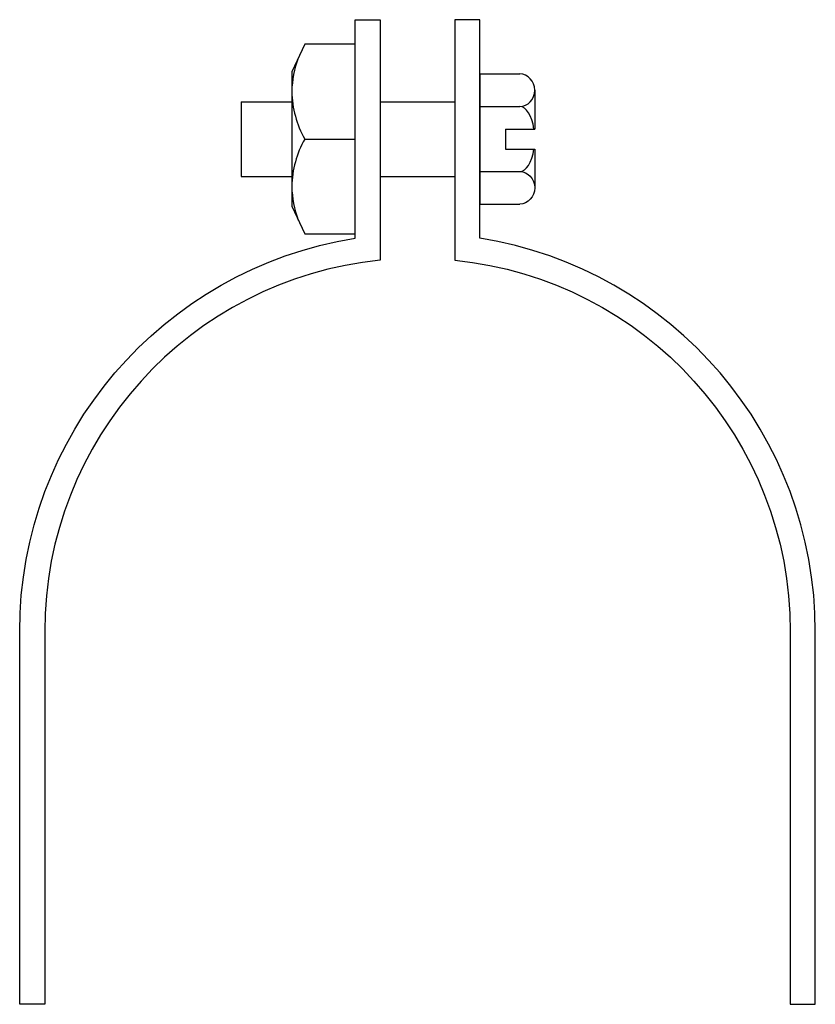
# Model space of a CAD drawing. Extents: x 11 to 205, y 19 to 260.
import ezdxf

# ---------------------------------------------------------------- set-up
doc = ezdxf.new("R2010")
doc.units = 0
doc.header["$MEASUREMENT"] = 0
doc.layers.get('0').update_dxf_attribs({"linetype": 'CONTINUOUS'})

# ---------------------------------------------------------------- blocks, each defined once
blk = doc.blocks.new('AI9-BLK1')
at = {"color": 7}
blk.add_lwpolyline([(-4.59, -23.21), (7.75, -23.21), (7.75, 23.21), (-4.59, 23.21), (-7.75, 16.42), (-7.75, -16.42)], close=True, dxfattribs=at)
for points, knots in [([(-6.17, 19.81), (-7.16, 17.19), (-7.7, 14.41), (-7.75, 11.6), (-7.67, 7.53), (-6.58, 3.55), (-4.59, 0), (-4.59, 0), (7.75, 0), (7.75, 0)], [0, 0, 0, 0, 1, 1, 1, 2, 2, 2, 3, 3, 3, 3]), ([(-4.59, 0), (-6.58, -3.55), (-7.67, -7.53), (-7.75, -11.6), (-7.7, -14.41), (-7.16, -17.19), (-6.17, -19.81)], [0, 0, 0, 0, 1, 1, 1, 2, 2, 2, 2])]:
    blk.add_open_spline(points, degree=3, knots=knots, dxfattribs=at)

msp = doc.modelspace()

# ---------------------------------------------------------------- linework, layer by layer
at = {"color": 7}
for p, q in [((123.2, 246.84), (123.2, 215.02)), ((123.2, 246.84), (132.98, 246.84)), ((136.63, 242.86), (136.63, 233.38)), ((64.82, 240.05), (77.19, 240.05)), ((64.82, 240.05), (64.82, 221.8)), ((98.83, 240.05), (117.07, 240.05)), ((123.2, 238.88), (132.98, 238.88)), ((129.51, 233.38), (129.51, 228.47)), ((129.51, 233.38), (136.63, 233.38)), ((129.51, 228.47), (136.63, 228.47)), ((136.63, 228.47), (136.63, 218.99)), ((64.82, 221.8), (77.19, 221.8)), ((98.83, 221.8), (117.07, 221.8)), ((123.2, 222.97), (132.98, 222.97)), ((123.2, 215.02), (132.98, 215.02))]:
    msp.add_line(p, q, dxfattribs=at)
for points, knots in [([(92.7, 260.12), (92.7, 260.12), (92.7, 206.66), (92.7, 206.66), (45.41, 199.16), (10.59, 158.39), (10.59, 110.51), (10.59, 110.51), (10.59, 19.28), (10.59, 19.28), (10.59, 19.28), (16.72, 19.28), (16.72, 19.28), (16.72, 19.28), (16.72, 110.51), (16.72, 110.51), (16.72, 157.36), (52.21, 196.59), (98.83, 201.28), (98.83, 201.28), (98.83, 260.12), (98.83, 260.12), (98.83, 260.12), (92.7, 260.12), (92.7, 260.12)], [0, 0, 0, 0, 1, 1, 1, 2, 2, 2, 3, 3, 3, 4, 4, 4, 5, 5, 5, 6, 6, 6, 7, 7, 7, 8, 8, 8, 8]), ([(123.2, 260.12), (123.2, 260.12), (123.2, 206.66), (123.2, 206.66), (170.49, 199.16), (205.31, 158.39), (205.31, 110.51), (205.31, 110.51), (205.31, 19.28), (205.31, 19.28), (205.31, 19.28), (199.18, 19.28), (199.18, 19.28), (199.18, 19.28), (199.18, 110.51), (199.18, 110.51), (199.18, 157.36), (163.69, 196.59), (117.07, 201.28), (117.07, 201.28), (117.07, 260.12), (117.07, 260.12), (117.07, 260.12), (123.2, 260.12), (123.2, 260.12)], [0, 0, 0, 0, 1, 1, 1, 2, 2, 2, 3, 3, 3, 4, 4, 4, 5, 5, 5, 6, 6, 6, 7, 7, 7, 8, 8, 8, 8]), ([(132.98, 238.88), (135, 238.88), (136.63, 240.66), (136.63, 242.86), (136.63, 245.06), (135, 246.84), (132.98, 246.84)], [0, 0, 0, 0, 1, 1, 1, 2, 2, 2, 2]), ([(132.98, 222.97), (135, 222.97), (136.63, 221.19), (136.63, 218.99), (136.63, 216.8), (135, 215.02), (132.98, 215.02)], [0, 0, 0, 0, 1, 1, 1, 2, 2, 2, 2])]:
    msp.add_open_spline(points, degree=3, knots=knots, dxfattribs=at)
for points in [[(136.45, 233.38), (135.97, 236.66), (134.56, 238.88), (132.98, 238.88)], [(132.98, 222.97), (134.56, 222.97), (135.97, 225.19), (136.45, 228.47)]]:
    msp.add_open_spline(points, degree=3, dxfattribs=at)

# ---------------------------------------------------------------- block references
msp.add_blockref('AI9-BLK1', (84.94, 230.93), dxfattribs=at)

doc.saveas('drawing.dxf')
